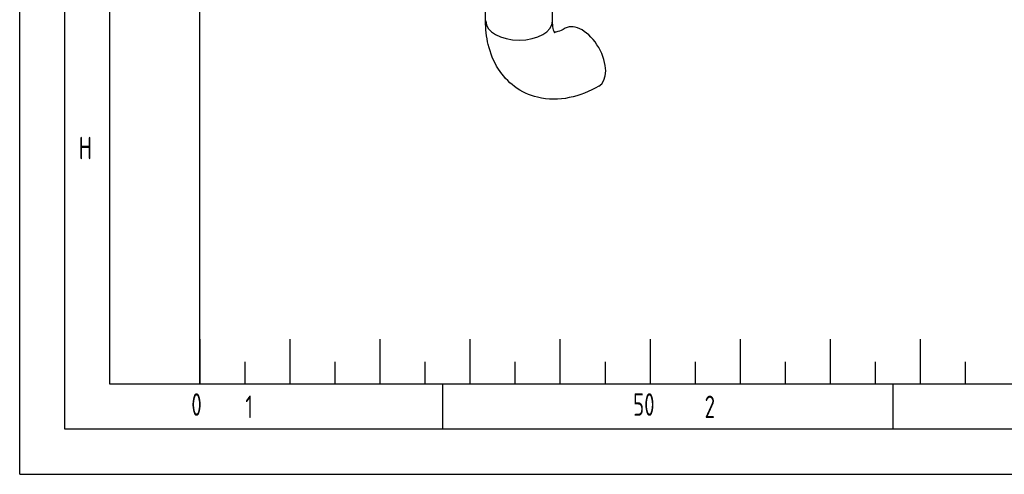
# Model space of a CAD drawing. Header units: millimetres. Extents: x 0 to 5940, y 0 to 4200.
# Tile 1 of 47: x 0 to 1093, y 0 to 505. Entities that reach past the tile are written whole.
import ezdxf

# ---------------------------------------------------------------- set-up
doc = ezdxf.new("R2010")
doc.units = ezdxf.units.MM
doc.header["$LTSCALE"] = 50
doc.layers.get('0').update_dxf_attribs({"linetype": 'CONTINUOUS'})
doc.layers.add('02-LINIE-035', color=2, linetype='CONTINUOUS')
doc.layers.add('KSB-BLATTRAND', color=2, linetype='CONTINUOUS')
doc.styles.get("Standard").update_dxf_attribs({"font": 'ISOCP.SHX'})

# ---------------------------------------------------------------- blocks, each defined once
blk = doc.blocks.new('Rahmen_A2')
at = {"color": 1, "ltscale": 150}
for p, q in [((0, 0), (0, 420)), ((10, 10), (10, 410)), ((20, 10), (20, 297)), ((584, 10), (10, 10)), ((0, 0), (594, 0))]:
    blk.add_line(p, q, dxfattribs=at)
at = {"layer": 'KSB-BLATTRAND'}
for p, q in [((5, 5), (5, 415)), ((20, 15), (20, 10)), ((20, 15), (20, 10)), ((30, 15), (30, 10)), ((40, 15), (40, 10)), ((50, 15), (50, 10)), ((60, 15), (60, 10)), ((70, 15), (70, 10)), ((80, 15), (80, 10)), ((90, 15), (90, 10)), ((100, 15), (100, 10)), ((25, 12.5), (25, 10)), ((35, 12.5), (35, 10)), ((45, 12.5), (45, 10)), ((55, 12.5), (55, 10)), ((65, 12.5), (65, 10)), ((75, 12.5), (75, 10)), ((85, 12.5), (85, 10)), ((95, 12.5), (95, 10)), ((105, 12.5), (105, 10)), ((47, 5), (47, 10)), ((97, 5), (97, 10)), ((589, 5), (5, 5))]:
    blk.add_line(p, q, dxfattribs=at)
at = {"layer": 'KSB-BLATTRAND', "width": 0.75}
for s, p in [('H', (6.5625, 35)), ('0', (19.0625, 6.5)), ('1', (25.0625, 6.25)), ('50', (68.125, 6.5)), ('2', (76.0625, 6.25))]:
    blk.add_text(s, height=2.5, dxfattribs=at).set_placement(p)

msp = doc.modelspace()

# ---------------------------------------------------------------- linework, layer by layer
at = {"layer": '02-LINIE-035'}
for p, q in [((517.4, 503.7), (517.4, 533.4)), ((591.7, 503.7), (591.7, 533.4))]:
    msp.add_line(p, q, dxfattribs=at)
for centre, major_axis in [((554.6, 503.7), (37.1, 0)), ((554.6, 503.7), (37.1, 0)), ((624.5, 463.3), (-18.6, 32.2))]:
    msp.add_ellipse(centre, major_axis=major_axis, ratio=0.57735, start_param=3.141593, end_param=6.283185, dxfattribs=at)
for points, knots in [([(643, 431.2), (632.8, 425.3), (621.9, 420.8), (599, 416.1), (586.9, 415.9), (566, 421), (557.2, 425.1), (542.4, 436.2), (536.3, 442.9), (526.2, 458.7), (522.6, 467.9), (518.3, 486), (517.4, 494.8), (517.4, 503.7)], [3.141593, 3.141593, 3.141593, 3.141593, 3.455752, 3.455752, 3.760279, 3.760279, 3.994402, 3.994402, 4.218271, 4.218271, 4.47615, 4.47615, 4.712389, 4.712389, 4.712389, 4.712389]), ([(594.4, 490), (594.4, 490), (594.4, 490.1), (594, 490.6), (593.1, 492.3), (592, 497.7), (591.7, 500.4), (591.7, 503.7)], [4.1328732, 4.1328732, 4.1328732, 4.1328732, 4.2048499, 4.2048499, 4.5118443, 4.5118443, 4.712389, 4.712389, 4.712389, 4.712389]), ([(605.9, 495.5), (602.6, 493.6), (599.7, 492.4), (595.9, 491.3), (594.6, 491.1), (593.9, 491)], [3.1415927, 3.1415927, 3.1415927, 3.1415927, 3.3781003, 3.3781003, 3.5490777, 3.5490777, 3.5490777, 3.5490777])]:
    msp.add_open_spline(points, degree=3, knots=knots, dxfattribs=at)

# ---------------------------------------------------------------- block references
at = {"layer": 'KSB-BLATTRAND', "xscale": 10, "yscale": 10, "zscale": 10}
msp.add_blockref('Rahmen_A2', (0, 0), dxfattribs=at)

doc.saveas('drawing.dxf')
